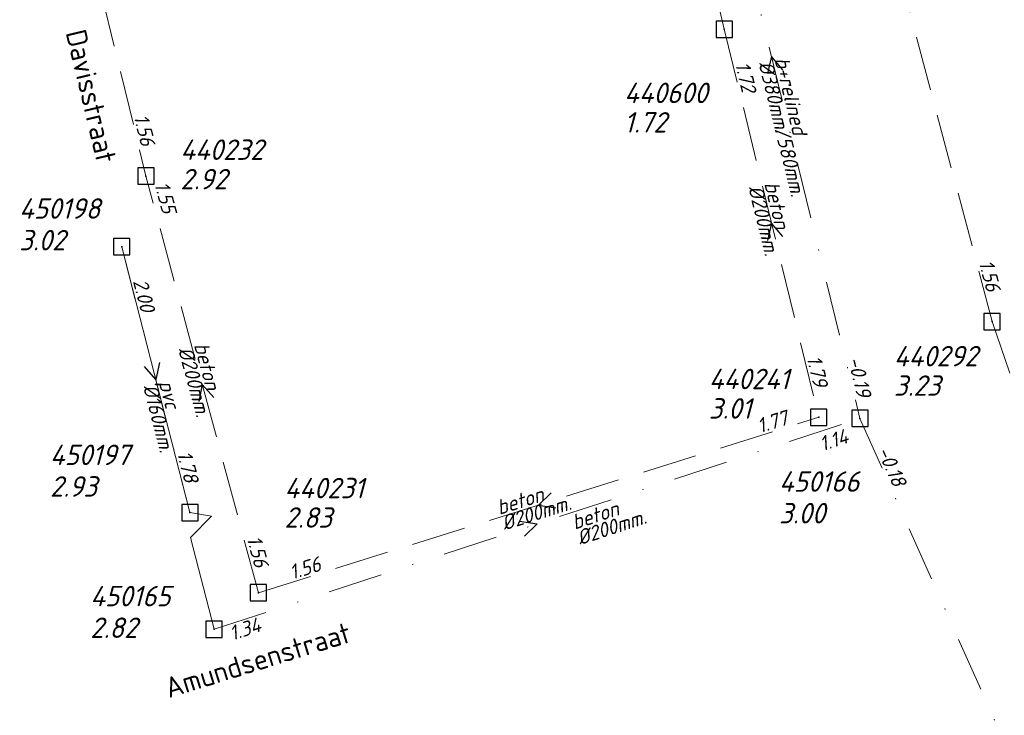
# Model space of a CAD drawing. Header units: metres. Extents: x 152202 to 157341, y 461610 to 468701.
# Tile 146 of 238: x 156134 to 156224, y 463413 to 463477. Entities that reach past the tile are written whole.
import ezdxf
from ezdxf.enums import TextEntityAlignment as Align
from ezdxf.lldxf.tags import DXFTag

# ---------------------------------------------------------------- set-up
doc = ezdxf.new("R2010")
doc.units = ezdxf.units.M
doc.header["$PDMODE"] = 64
doc.header["$PDSIZE"] = 1.5
doc.linetypes.add('RI-HWA', pattern=[7.4, 5, -2.4])
doc.linetypes.add('RI-VWA', pattern=[11, 5, -3, 0, -3])
doc.layers.get('0').update_dxf_attribs({"linetype": 'CONTINUOUS'})
for name, color, linetype, lineweight in [('B-OI-RI-DRUK-G', 190, 'RI-PERS', 18), ('B-OI-RI-HWA-BOB-T18', 150, 'CONTINUOUS', 18), ('B-OI-RI-HWA-MATERIAAL-T18', 150, 'CONTINUOUS', 18), ('B-OI-RI-HWA-PUTDEKSELHOOGTE-T25', 150, 'CONTINUOUS', 25), ('B-OI-RI-HWA-PUTNUMMER-T25', 150, 'CONTINUOUS', 25), ('B-OI-RI-HWA_DIAMETER-T18', 150, 'CONTINUOUS', 18), ('B-OI-RI-HWA_RIOOLPUT-S', 150, 'CONTINUOUS', 25), ('B-OI-RI-HWA_TRANSPORTLEIDING-G', 150, 'RI-HWA', 18), ('B-OI-RI-STROOMRICHTING-S', 252, 'CONTINUOUS', 25), ('B-OI-RI-VWA-BOB-T18', 34, 'CONTINUOUS', 18), ('B-OI-RI-VWA-DIAMETER-HOOGTE-T18', 34, 'CONTINUOUS', 18), ('B-OI-RI-VWA-DIAMETER-T18', 34, 'CONTINUOUS', 18), ('B-OI-RI-VWA-MATERIAAL-T18', 34, 'CONTINUOUS', 18), ('B-OI-RI-VWA_PUTDEKSELHOOGTE-T25', 34, 'CONTINUOUS', 25), ('B-OI-RI-VWA_PUTNUMMER-T25', 34, 'CONTINUOUS', 25), ('B-OI-RI-VWA_RIOOLPUT-S', 34, 'CONTINUOUS', 25), ('B-OI-RI-VWA_TRANSPORTLEIDING-G', 34, 'RI-VWA', 18), ('B-RO-OG-TOPOGRAFIE-T18', 2, 'CONTINUOUS', 18)]:
    doc.layers.add(name, color=color, linetype=linetype, lineweight=lineweight)
doc.styles.add('NLCS-ISO-M200-T18', font='NLCS-ISO.ttf', dxfattribs={"height": 360})
doc.styles.add('NLCS-ISO-M750-T18_CURSIEF', font='NLCS-ISO.ttf', dxfattribs={"oblique": 15, "height": 1.35})
doc.styles.add('NLCS-ISO-M750-T25_CURSIEF', font='NLCS-ISO.ttf', dxfattribs={"oblique": 15, "height": 1.875})
tags = doc.linetypes.add('RI-PERS', pattern='A,7,-2,["P",Standard,S=1.8,R=0,X=-0.5,Y=-0.9],-2,7,-2,[102,NLCS.SHX,S=1,R=180,X=0,Y=0],-2', length=22).pattern_tags.tags
tags[6] = DXFTag(74, 10)

# ---------------------------------------------------------------- blocks, each defined once
blk = doc.blocks.new('ACMAP_ANN_TEMPLATE_hwa-diam')
at = {"style": 'NLCS-ISO-M750-T18_CURSIEF', "oblique": 15}
blk.add_attdef('hwa-diam', (-3.7, -1.3), '', height=1.35, dxfattribs=at)
blk = doc.blocks.new('ACMAP_ANN_TEMPLATE_hwa-materiaal')
at = {"style": 'NLCS-ISO-M750-T18_CURSIEF', "oblique": 15}
blk.add_attdef('hwa-mat', (-3.7, 0.2), '', height=1.35, dxfattribs=at)
blk = doc.blocks.new('ACMAP_ANN_TEMPLATE_hwa-nap-l')
at = {"style": 'NLCS-ISO-M750-T18_CURSIEF', "oblique": 15}
blk.add_attdef('hwa-nap-l', (3.3, 0.2), '', height=1.35, dxfattribs=at)
blk = doc.blocks.new('ACMAP_ANN_TEMPLATE_hwa-nap-r')
at = {"style": 'NLCS-ISO-M750-T18_CURSIEF', "oblique": 15}
blk.add_attdef('hwa-nap-r', (-5.6, 0.2), '', height=1.35, dxfattribs=at)
blk = doc.blocks.new('ACMAP_ANN_TEMPLATE_vwa-diam-hoogte')
at = {"style": 'NLCS-ISO-M750-T18_CURSIEF', "oblique": 15}
blk.add_attdef('vwa-diam-hoogte', (6.5, -1.3), '', height=1.35, dxfattribs=at)
blk = doc.blocks.new('ACMAP_ANN_TEMPLATE_vwa-diam')
at = {"style": 'NLCS-ISO-M750-T18_CURSIEF', "oblique": 15}
blk.add_attdef('vwa-diam', (0.3, -1.3), '', height=1.35, dxfattribs=at)
blk = doc.blocks.new('ACMAP_ANN_TEMPLATE_vwa-materiaal')
at = {"style": 'NLCS-ISO-M750-T18_CURSIEF', "oblique": 15}
blk.add_attdef('vwa-mat', (0.3, 0.2), '', height=1.35, dxfattribs=at)
blk = doc.blocks.new('ACMAP_ANN_TEMPLATE_vwa-nap-l')
at = {"style": 'NLCS-ISO-M750-T18_CURSIEF', "oblique": 15}
blk.add_attdef('vwa-nap-l', (3.3, 0.2), '', height=1.35, dxfattribs=at)
blk = doc.blocks.new('ACMAP_ANN_TEMPLATE_vwa-nap-r')
at = {"style": 'NLCS-ISO-M750-T18_CURSIEF', "oblique": 15}
blk.add_attdef('vwa-nap-r', (-5.6, 0.2), '', height=1.35, dxfattribs=at)
blk = doc.blocks.new('ACMAP_ANN_TEMPLATE_hwa-puth')
at = {"color": 0, "linetype": 'ByBlock', "style": 'NLCS-ISO-M750-T25_CURSIEF', "oblique": 15}
blk.add_attdef('hwa-puth', (-9, -6.8), '', height=1.875, dxfattribs=at)
blk = doc.blocks.new('ACMAP_ANN_TEMPLATE_hwa-putnr')
at = {"color": 0, "linetype": 'ByBlock', "style": 'NLCS-ISO-M750-T25_CURSIEF', "oblique": 15}
blk.add_attdef('hwa-putnr', (-9, -4.1), '', height=1.875, dxfattribs=at)
blk = doc.blocks.new('ACMAP_ANN_TEMPLATE_vwa-puth')
at = {"style": 'NLCS-ISO-M750-T25_CURSIEF', "oblique": 15}
blk.add_attdef('vwa-puth', (-3, 5), '', height=1.875, dxfattribs=at)
blk = doc.blocks.new('ACMAP_ANN_TEMPLATE_vwa-putnr')
at = {"style": 'NLCS-ISO-M750-T25_CURSIEF', "oblique": 15}
blk.add_attdef('vaw-putnr', (-3, 7.9), '', height=1.875, dxfattribs=at)

msp = doc.modelspace()

# ---------------------------------------------------------------- linework, layer by layer
at = {"layer": 'B-OI-RI-DRUK-G'}
for p, q in [((156143.22, 463456.27), (156149.46, 463431.88)), ((156149.46, 463431.88), (156151.43, 463431.57)), ((156151.43, 463431.57), (156149.51, 463429.61)), ((156149.51, 463429.61), (156151.68, 463421.18))]:
    msp.add_line(p, q, dxfattribs=at)
at = {"layer": 'B-OI-RI-HWA_RIOOLPUT-S'}
for p in [(156198.45, 463476.22), (156145.44, 463462.75), (156223, 463449.4), (156207.11, 463440.63), (156155.74, 463424.54)]:
    msp.add_point(p, dxfattribs=at)
at = {"layer": 'B-OI-RI-HWA_TRANSPORTLEIDING-G'}
for p, q in [((156204.7, 463518.4), (156223, 463449.4)), ((156189.24, 463514.44), (156198.45, 463476.22)), ((156136.06, 463501.1), (156145.44, 463462.75)), ((156198.45, 463476.22), (156207.11, 463440.63)), ((156155.74, 463424.54), (156145.44, 463462.75)), ((156223, 463449.4), (156239.9, 463399.8)), ((156155.74, 463424.54), (156207.11, 463440.63))]:
    msp.add_line(p, q, dxfattribs=at)
at = {"layer": 'B-OI-RI-STROOMRICHTING-S'}
for points in [[(156203.81, 463472.49), (156202.77, 463473.72), (156202.41, 463472.15)], [(156203.82, 463457.2), (156202.78, 463458.42), (156202.42, 463456.86)], [(156146.68, 463445.65), (156146.34, 463444.08), (156145.29, 463445.29)], [(156151.66, 463442.44), (156150.59, 463443.65), (156150.27, 463442.07)], [(156182.58, 463433.7), (156181.42, 463432.58), (156183.01, 463432.33)], [(156179.69, 463431.09), (156181.29, 463430.85), (156180.14, 463429.72)]]:
    msp.add_lwpolyline(points, dxfattribs=at)
at = {"layer": 'B-OI-RI-VWA_RIOOLPUT-S'}
for p in [(156143.22, 463456.27), (156210.89, 463440.52), (156149.46, 463431.88), (156151.68, 463421.18)]:
    msp.add_point(p, dxfattribs=at)
at = {"layer": 'B-OI-RI-VWA_TRANSPORTLEIDING-G'}
for p, q in [((156194.64, 463506.92), (156210.89, 463440.52)), ((156194.64, 463506.92), (156210.89, 463440.52)), ((156143.22, 463456.27), (156149.46, 463431.88)), ((156151.68, 463421.18), (156210.89, 463440.52)), ((156210.89, 463440.52), (156237.92, 463379.9)), ((156210.89, 463440.52), (156237.92, 463379.9))]:
    msp.add_line(p, q, dxfattribs=at)

# ---------------------------------------------------------------- block references
at = {"layer": 'B-OI-RI-HWA-BOB-T18'}
ref = msp.add_blockref('ACMAP_ANN_TEMPLATE_hwa-nap-l', (156198.45, 463476.22), dxfattribs=dict(at, rotation=283.6758258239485))
ref.add_attrib('hwa-nap-l', '1.72', (156199.425, 463473.061), dxfattribs={"layer": '0', "color": 0, "linetype": 'ByBlock', "height": 1.35, "rotation": 283.67583, "style": 'NLCS-ISO-M750-T18_CURSIEF', "oblique": 15})
ref = msp.add_blockref('ACMAP_ANN_TEMPLATE_hwa-nap-r', (156145.44, 463462.75), dxfattribs=dict(at, rotation=283.7441001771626))
ref.add_attrib('hwa-nap-r', '1.56', (156144.304, 463468.237), dxfattribs={"layer": '0', "color": 0, "linetype": 'ByBlock', "height": 1.35, "rotation": 283.7441, "style": 'NLCS-ISO-M750-T18_CURSIEF', "oblique": 15})
ref = msp.add_blockref('ACMAP_ANN_TEMPLATE_hwa-nap-r', (156147.464, 463456.571), dxfattribs=dict(at, rotation=285.08623245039))
ref.add_attrib('hwa-nap-r', '1.55', (156146.2, 463462.03), dxfattribs={"layer": '0', "color": 0, "linetype": 'ByBlock', "height": 1.35, "rotation": 285.08623, "style": 'NLCS-ISO-M750-T18_CURSIEF', "oblique": 15})
ref = msp.add_blockref('ACMAP_ANN_TEMPLATE_hwa-nap-r', (156223, 463449.4), dxfattribs=dict(at, rotation=284.8538647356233))
ref.add_attrib('hwa-nap-r', '1.56', (156221.758, 463454.864), dxfattribs={"layer": '0', "color": 0, "linetype": 'ByBlock', "height": 1.35, "rotation": 284.85386, "style": 'NLCS-ISO-M750-T18_CURSIEF', "oblique": 15})
ref = msp.add_blockref('ACMAP_ANN_TEMPLATE_hwa-nap-r', (156207.11, 463440.63), dxfattribs=dict(at, rotation=283.6758258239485))
ref.add_attrib('hwa-nap-r', '1.79', (156205.98, 463446.119), dxfattribs={"layer": '0', "color": 0, "linetype": 'ByBlock', "height": 1.35, "rotation": 283.67583, "style": 'NLCS-ISO-M750-T18_CURSIEF', "oblique": 15})
ref = msp.add_blockref('ACMAP_ANN_TEMPLATE_hwa-nap-r', (156207.11, 463440.63), dxfattribs=dict(at, rotation=17.39148654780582))
ref.add_attrib('hwa-nap-r', '1.77', (156201.706, 463439.147), dxfattribs={"layer": '0', "color": 0, "linetype": 'ByBlock', "height": 1.35, "rotation": 17.39149, "style": 'NLCS-ISO-M750-T18_CURSIEF', "oblique": 15})
ref = msp.add_blockref('ACMAP_ANN_TEMPLATE_hwa-nap-l', (156153.605, 463432.69), dxfattribs=dict(at, rotation=285.08623245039))
ref.add_attrib('hwa-nap-l', '1.56', (156154.657, 463429.556), dxfattribs={"layer": '0', "color": 0, "linetype": 'ByBlock', "height": 1.35, "rotation": 285.08623, "style": 'NLCS-ISO-M750-T18_CURSIEF', "oblique": 15})
ref = msp.add_blockref('ACMAP_ANN_TEMPLATE_hwa-nap-l', (156155.74, 463424.54), dxfattribs=dict(at, rotation=17.39148654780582))
ref.add_attrib('hwa-nap-l', '1.56', (156158.829, 463425.717), dxfattribs={"layer": '0', "color": 0, "linetype": 'ByBlock', "height": 1.35, "rotation": 17.39149, "style": 'NLCS-ISO-M750-T18_CURSIEF', "oblique": 15})
at = {"layer": 'B-OI-RI-HWA-MATERIAAL-T18'}
ref = msp.add_blockref('ACMAP_ANN_TEMPLATE_hwa-materiaal', (156202.78, 463458.425), dxfattribs=dict(at, rotation=283.6758258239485))
ref.add_attrib('hwa-mat', 'beton', (156202.1, 463462.067), dxfattribs={"layer": '0', "color": 0, "linetype": 'ByBlock', "height": 1.35, "rotation": 283.67583, "style": 'NLCS-ISO-M750-T18_CURSIEF', "oblique": 15})
ref = msp.add_blockref('ACMAP_ANN_TEMPLATE_hwa-materiaal', (156150.59, 463443.645), dxfattribs=dict(at, rotation=285.08623245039))
ref.add_attrib('hwa-mat', 'beton', (156149.82, 463447.27), dxfattribs={"layer": '0', "color": 0, "linetype": 'ByBlock', "height": 1.35, "rotation": 285.08623, "style": 'NLCS-ISO-M750-T18_CURSIEF', "oblique": 15})
ref = msp.add_blockref('ACMAP_ANN_TEMPLATE_hwa-materiaal', (156181.425, 463432.585), dxfattribs=dict(at, rotation=17.39148654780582))
ref.add_attrib('hwa-mat', 'beton', (156177.834, 463431.67), dxfattribs={"layer": '0', "color": 0, "linetype": 'ByBlock', "height": 1.35, "rotation": 17.39149, "style": 'NLCS-ISO-M750-T18_CURSIEF', "oblique": 15})
at = {"layer": 'B-OI-RI-HWA-PUTDEKSELHOOGTE-T25'}
for p, values in [((156198.268, 463473.547), {'hwa-puth': '1.72'}), ((156157.591, 463468.338), {'hwa-puth': '2.92'}), ((156223, 463449.4), {'hwa-puth': '3.23'}), ((156206.029, 463447.304), {'hwa-puth': '3.01'}), ((156167.136, 463437.299), {'hwa-puth': '2.83'})]:
    msp.add_blockref('ACMAP_ANN_TEMPLATE_hwa-puth', p, dxfattribs=at).add_auto_attribs(values)
at = {"layer": 'B-OI-RI-HWA-PUTNUMMER-T25'}
for p, values in [((156198.268, 463473.547), {'hwa-putnr': '440600'}), ((156157.591, 463468.338), {'hwa-putnr': '440232'}), ((156223, 463449.4), {'hwa-putnr': '440292'}), ((156206.029, 463447.304), {'hwa-putnr': '440241'}), ((156167.136, 463437.299), {'hwa-putnr': '440231'})]:
    msp.add_blockref('ACMAP_ANN_TEMPLATE_hwa-putnr', p, dxfattribs=at).add_auto_attribs(values)
at = {"layer": 'B-OI-RI-HWA_DIAMETER-T18'}
ref = msp.add_blockref('ACMAP_ANN_TEMPLATE_hwa-diam', (156202.78, 463458.425), dxfattribs=dict(at, rotation=283.6758258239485))
ref.add_attrib('hwa-diam', '%%c200mm.', (156200.642, 463461.713), dxfattribs={"layer": '0', "color": 0, "linetype": 'ByBlock', "height": 1.35, "rotation": 283.67583, "style": 'NLCS-ISO-M750-T18_CURSIEF', "oblique": 15})
ref = msp.add_blockref('ACMAP_ANN_TEMPLATE_hwa-diam', (156150.59, 463443.645), dxfattribs=dict(at, rotation=285.08623245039))
ref.add_attrib('hwa-diam', '%%c200mm.', (156148.372, 463446.879), dxfattribs={"layer": '0', "color": 0, "linetype": 'ByBlock', "height": 1.35, "rotation": 285.08623, "style": 'NLCS-ISO-M750-T18_CURSIEF', "oblique": 15})
ref = msp.add_blockref('ACMAP_ANN_TEMPLATE_hwa-diam', (156181.425, 463432.585), dxfattribs=dict(at, rotation=17.39148654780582))
ref.add_attrib('hwa-diam', '%%c200mm.', (156178.283, 463430.239), dxfattribs={"layer": '0', "color": 0, "linetype": 'ByBlock', "height": 1.35, "rotation": 17.39149, "style": 'NLCS-ISO-M750-T18_CURSIEF', "oblique": 15})
at = {"layer": 'B-OI-RI-VWA-BOB-T18'}
ref = msp.add_blockref('ACMAP_ANN_TEMPLATE_vwa-nap-l', (156143.22, 463456.27), dxfattribs=dict(at, rotation=284.3508703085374))
ref.add_attrib('vwa-nap-l', '2.00', (156144.232, 463453.123), dxfattribs={"layer": '0', "color": 0, "linetype": 'ByBlock', "height": 1.35, "rotation": 284.35087, "style": 'NLCS-ISO-M750-T18_CURSIEF', "oblique": 15})
ref = msp.add_blockref('ACMAP_ANN_TEMPLATE_vwa-nap-r', (156210.89, 463440.52), dxfattribs=dict(at, rotation=283.7516472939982))
ref.add_attrib('vwa-nap-r', '-0.19', (156209.753, 463446.007), dxfattribs={"layer": '0', "color": 0, "linetype": 'ByBlock', "height": 1.35, "rotation": 283.75165, "style": 'NLCS-ISO-M750-T18_CURSIEF', "oblique": 15})
ref = msp.add_blockref('ACMAP_ANN_TEMPLATE_vwa-nap-r', (156212.814, 463439.038), dxfattribs=dict(at, rotation=18.08879891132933))
ref.add_attrib('vwa-nap-r', '1.14', (156207.428, 463437.489), dxfattribs={"layer": '0', "color": 0, "linetype": 'ByBlock', "height": 1.35, "rotation": 18.0888, "style": 'NLCS-ISO-M750-T18_CURSIEF', "oblique": 15})
ref = msp.add_blockref('ACMAP_ANN_TEMPLATE_vwa-nap-l', (156210.89, 463440.52), dxfattribs=dict(at, rotation=294.0317312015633))
ref.add_attrib('vwa-nap-l', '-0.18', (156212.417, 463437.587), dxfattribs={"layer": '0', "color": 0, "linetype": 'ByBlock', "height": 1.35, "rotation": 294.03173, "style": 'NLCS-ISO-M750-T18_CURSIEF', "oblique": 15})
ref = msp.add_blockref('ACMAP_ANN_TEMPLATE_vwa-nap-r', (156149.46, 463431.88), dxfattribs=dict(at, rotation=284.3508703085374))
ref.add_attrib('vwa-nap-r', '1.78', (156148.266, 463437.355), dxfattribs={"layer": '0', "color": 0, "linetype": 'ByBlock', "height": 1.35, "rotation": 284.35087, "style": 'NLCS-ISO-M750-T18_CURSIEF', "oblique": 15})
ref = msp.add_blockref('ACMAP_ANN_TEMPLATE_vwa-nap-l', (156150.264, 463418.906), dxfattribs=dict(at, rotation=18.08879891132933))
ref.add_attrib('vwa-nap-l', '1.34', (156153.338, 463420.121), dxfattribs={"layer": '0', "color": 0, "linetype": 'ByBlock', "height": 1.35, "rotation": 18.0888, "style": 'NLCS-ISO-M750-T18_CURSIEF', "oblique": 15})
at = {"layer": 'B-OI-RI-VWA-DIAMETER-HOOGTE-T18'}
ref = msp.add_blockref('ACMAP_ANN_TEMPLATE_vwa-diam-hoogte', (156202.765, 463473.72), dxfattribs=dict(at, rotation=283.7516472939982))
ref.add_attrib('vwa-diam-hoogte', '/580mm.', (156203.047, 463467.097), dxfattribs={"layer": '0', "color": 0, "linetype": 'ByBlock', "height": 1.35, "rotation": 283.75165, "style": 'NLCS-ISO-M750-T18_CURSIEF', "oblique": 15})
at = {"layer": 'B-OI-RI-VWA-DIAMETER-T18'}
ref = msp.add_blockref('ACMAP_ANN_TEMPLATE_vwa-diam', (156202.765, 463473.72), dxfattribs=dict(at, rotation=283.7516472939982))
ref.add_attrib('vwa-diam', '%%c380mm.', (156201.574, 463473.12), dxfattribs={"layer": '0', "color": 0, "linetype": 'ByBlock', "height": 1.35, "rotation": 283.75165, "style": 'NLCS-ISO-M750-T18_CURSIEF', "oblique": 15})
ref = msp.add_blockref('ACMAP_ANN_TEMPLATE_vwa-diam', (156146.34, 463444.075), dxfattribs=dict(at, rotation=284.3508703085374))
ref.add_attrib('vwa-diam', '%%c160mm.', (156145.155, 463443.462), dxfattribs={"layer": '0', "color": 0, "linetype": 'ByBlock', "height": 1.35, "rotation": 284.35087, "style": 'NLCS-ISO-M750-T18_CURSIEF', "oblique": 15})
ref = msp.add_blockref('ACMAP_ANN_TEMPLATE_vwa-diam', (156184.516, 463430.03), dxfattribs=dict(at, rotation=18.08879891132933))
ref.add_attrib('vwa-diam', '%%c200mm.', (156185.204, 463428.887), dxfattribs={"layer": '0', "color": 0, "linetype": 'ByBlock', "height": 1.35, "rotation": 18.0888, "style": 'NLCS-ISO-M750-T18_CURSIEF', "oblique": 15})
at = {"layer": 'B-OI-RI-VWA-MATERIAAL-T18'}
ref = msp.add_blockref('ACMAP_ANN_TEMPLATE_vwa-materiaal', (156202.765, 463473.72), dxfattribs=dict(at, rotation=283.7516472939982))
ref.add_attrib('vwa-mat', 'b+relined', (156203.031, 463473.476), dxfattribs={"layer": '0', "color": 0, "linetype": 'ByBlock', "height": 1.35, "rotation": 283.75165, "style": 'NLCS-ISO-M750-T18_CURSIEF', "oblique": 15})
ref = msp.add_blockref('ACMAP_ANN_TEMPLATE_vwa-materiaal', (156146.34, 463444.075), dxfattribs=dict(at, rotation=284.3508703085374))
ref.add_attrib('vwa-mat', 'pvc', (156146.608, 463443.834), dxfattribs={"layer": '0', "color": 0, "linetype": 'ByBlock', "height": 1.35, "rotation": 284.35087, "style": 'NLCS-ISO-M750-T18_CURSIEF', "oblique": 15})
ref = msp.add_blockref('ACMAP_ANN_TEMPLATE_vwa-materiaal', (156184.516, 463430.03), dxfattribs=dict(at, rotation=18.08879891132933))
ref.add_attrib('vwa-mat', 'beton', (156184.739, 463430.313), dxfattribs={"layer": '0', "color": 0, "linetype": 'ByBlock', "height": 1.35, "rotation": 18.0888, "style": 'NLCS-ISO-M750-T18_CURSIEF', "oblique": 15})
at = {"layer": 'B-OI-RI-VWA_PUTDEKSELHOOGTE-T25'}
ref = msp.add_blockref('ACMAP_ANN_TEMPLATE_vwa-puth', (156136.811, 463450.941), dxfattribs=at)
ref.add_attrib('vwa-puth', '3.02', (156133.811, 463455.941), dxfattribs={"layer": '0', "color": 0, "linetype": 'ByBlock', "height": 1.875, "style": 'NLCS-ISO-M750-T25_CURSIEF', "oblique": 15})
ref = msp.add_blockref('ACMAP_ANN_TEMPLATE_vwa-puth', (156139.636, 463428.347), dxfattribs=at)
ref.add_attrib('vwa-puth', '2.93', (156136.636, 463433.347), dxfattribs={"layer": '0', "color": 0, "linetype": 'ByBlock', "height": 1.875, "style": 'NLCS-ISO-M750-T25_CURSIEF', "oblique": 15})
ref = msp.add_blockref('ACMAP_ANN_TEMPLATE_vwa-puth', (156206.469, 463425.896), dxfattribs=at)
ref.add_attrib('vwa-puth', '3.00', (156203.469, 463430.896), dxfattribs={"layer": '0', "color": 0, "linetype": 'ByBlock', "height": 1.875, "style": 'NLCS-ISO-M750-T25_CURSIEF', "oblique": 15})
ref = msp.add_blockref('ACMAP_ANN_TEMPLATE_vwa-puth', (156143.329, 463415.389), dxfattribs=at)
ref.add_attrib('vwa-puth', '2.82', (156140.329, 463420.389), dxfattribs={"layer": '0', "color": 0, "linetype": 'ByBlock', "height": 1.875, "style": 'NLCS-ISO-M750-T25_CURSIEF', "oblique": 15})
at = {"layer": 'B-OI-RI-VWA_PUTNUMMER-T25'}
ref = msp.add_blockref('ACMAP_ANN_TEMPLATE_vwa-putnr', (156136.811, 463450.941), dxfattribs=at)
ref.add_attrib('vaw-putnr', '450198', (156133.811, 463458.841), dxfattribs={"layer": '0', "color": 0, "linetype": 'ByBlock', "height": 1.875, "style": 'NLCS-ISO-M750-T25_CURSIEF', "oblique": 15})
ref = msp.add_blockref('ACMAP_ANN_TEMPLATE_vwa-putnr', (156139.636, 463428.347), dxfattribs=at)
ref.add_attrib('vaw-putnr', '450197', (156136.636, 463436.247), dxfattribs={"layer": '0', "color": 0, "linetype": 'ByBlock', "height": 1.875, "style": 'NLCS-ISO-M750-T25_CURSIEF', "oblique": 15})
ref = msp.add_blockref('ACMAP_ANN_TEMPLATE_vwa-putnr', (156206.469, 463425.896), dxfattribs=at)
ref.add_attrib('vaw-putnr', '450166', (156203.469, 463433.796), dxfattribs={"layer": '0', "color": 0, "linetype": 'ByBlock', "height": 1.875, "style": 'NLCS-ISO-M750-T25_CURSIEF', "oblique": 15})
ref = msp.add_blockref('ACMAP_ANN_TEMPLATE_vwa-putnr', (156143.329, 463415.389), dxfattribs=at)
ref.add_attrib('vaw-putnr', '450165', (156140.329, 463423.289), dxfattribs={"layer": '0', "color": 0, "linetype": 'ByBlock', "height": 1.875, "style": 'NLCS-ISO-M750-T25_CURSIEF', "oblique": 15})

# ---------------------------------------------------------------- texts
at = {"layer": 'B-RO-OG-TOPOGRAFIE-T18', "style": 'NLCS-ISO-M200-T18'}
for s, rotation, p in [('Davisstraat', 283.4, (156140.417, 463470.091)), ('Amundsenstraat', 17.2, (156155.677, 463418.349))]:
    msp.add_text(s, height=1.875, rotation=rotation, dxfattribs=at).set_placement(p, align=Align.MIDDLE)

doc.saveas('drawing.dxf')
